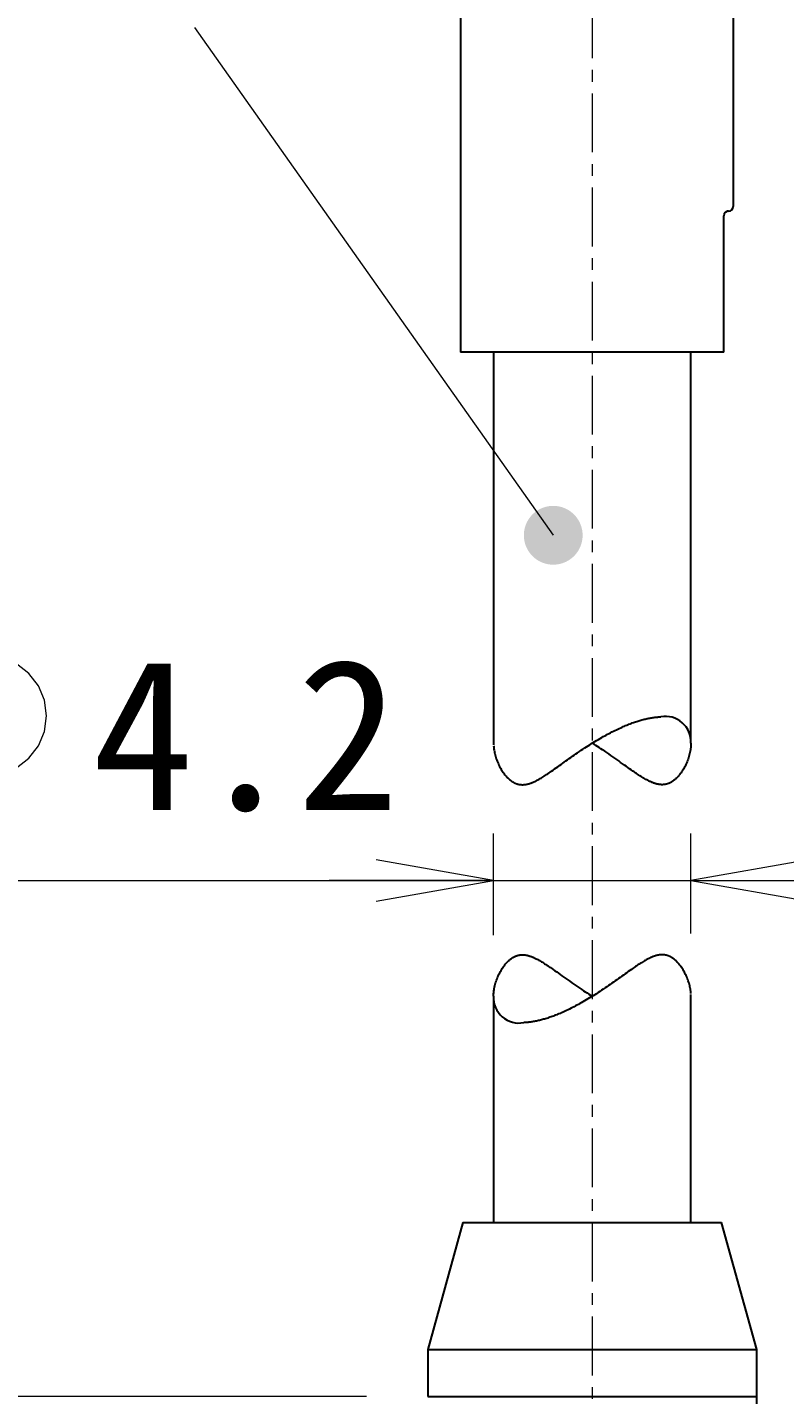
# Model space of a CAD drawing. Header units: millimetres. Extents: x 0 to 422, y -15 to 298.
# Tile 48 of 56: x 137 to 153, y 161 to 190. Entities that reach past the tile are written whole.
import ezdxf

# ---------------------------------------------------------------- set-up
doc = ezdxf.new("R2010")
doc.units = ezdxf.units.MM
doc.linetypes.add('CENTER', pattern=[2, 1.25, -0.25, 0.25, -0.25])
doc.styles.add('ｍｓ ｐゴシック', font='msgothic.ttc')
doc.dimstyles.get("Standard").update_dxf_attribs({"dimtxt": 0.18, "dimasz": 0.18, "dimexe": 0.18, "dimexo": 0.0625, "dimgap": 0.09, "dimtad": 0, "dimtih": 1, "dimtoh": 1, "dimdec": 4, "dimzin": 0, "dimdsep": 46, "dimcen": 0.09, "dimadec": 0, "dimazin": 0, "dimtfac": 1, "dimtdec": 4, "dimtofl": 0, "dimtmove": 0, "dimatfit": 3, "dimfxl": 1, "dimtolj": 1, "dimtzin": 0, "dimarcsym": 0})

# ---------------------------------------------------------------- blocks, each defined once
blk = doc.blocks.new('*D0')
at = {"color": 7, "linetype": 'Continuous', "lineweight": 9, "transparency": 16777216}
for p, q in [((262.698, 182.54), (263.77, 186.54)), ((264.4, 178.752), (264.4, 182.04)), ((268.6, 178.752), (268.6, 182.04)), ((264.4, 181.04), (260.9, 181.04)), ((261.9, 181.04), (271.1, 181.04)), ((268.6, 181.04), (272.1, 181.04))]:
    blk.add_line(p, q, dxfattribs=at)
blk.add_lwpolyline([(264.509, 184.54), (264.465, 184.87), (264.338, 185.178), (264.135, 185.442), (263.871, 185.644), (263.564, 185.772), (263.234, 185.815), (262.904, 185.772), (262.596, 185.644), (262.332, 185.442), (262.13, 185.178), (262.002, 184.87), (261.959, 184.54), (262.002, 184.21), (262.13, 183.903), (262.332, 183.639), (262.596, 183.436), (262.904, 183.309), (263.234, 183.265), (263.564, 183.309), (263.871, 183.436), (264.135, 183.639), (264.338, 183.903), (264.465, 184.21)], close=True, dxfattribs=at)
at = {"color": 7, "linetype": 'Continuous', "lineweight": 20, "transparency": 16777216}
for points in [[(261.9, 180.599, 0), (264.4, 181.04, 0), (261.9, 181.481, 0)], [(271.1, 181.481, 0), (268.6, 181.04, 0), (271.1, 180.599, 0)]]:
    blk.add_polyline3d(points, dxfattribs=at)
at = {"color": 7, "linetype": 'Continuous', "lineweight": 9, "transparency": 16777216, "style": 'ｍｓ ｐゴシック', "width": 1.000662}
blk.add_text('4.2', height=3.1999, dxfattribs=at).set_placement((265.476, 182.54))
blk = doc.blocks.new('*D1')
at = {"color": 7, "linetype": 'Continuous', "lineweight": 9, "transparency": 16777216}
for p, q in [((248.548, 174.099), (252.529, 175.238)), ((246.636, 174.37), (281.678, 115.967))]:
    blk.add_line(p, q, dxfattribs=at)
blk.add_lwpolyline([(251.195, 173.576), (251.455, 173.783), (251.653, 174.05), (251.776, 174.36), (251.814, 174.69), (251.765, 175.02), (251.632, 175.325), (251.425, 175.586), (251.158, 175.784), (250.848, 175.906), (250.517, 175.944), (250.188, 175.895), (249.883, 175.762), (249.622, 175.555), (249.424, 175.288), (249.302, 174.978), (249.264, 174.647), (249.313, 174.318), (249.445, 174.013), (249.652, 173.752), (249.92, 173.554), (250.229, 173.432), (250.56, 173.394), (250.889, 173.443)], close=True, dxfattribs=at)
at = {"color": 7, "linetype": 'Continuous', "lineweight": 20, "transparency": 16777216}
for points in [[(250.945, 166.333, 0), (252.609, 164.416, 0), (251.701, 166.786, 0)], [(282.056, 116.194, 0), (280.392, 118.111, 0), (281.3, 115.74, 0)]]:
    blk.add_polyline3d(points, dxfattribs=at)
at = {"color": 7, "linetype": 'Continuous', "lineweight": 9, "transparency": 16777216, "style": 'ｍｓ ｐゴシック', "width": 0.99985}
blk.add_text('54', height=3.201, rotation=300.9638, dxfattribs=at).set_placement((249.981, 171.709))
blk = doc.blocks.new('*D3')
at = {"color": 7, "linetype": 'Continuous', "lineweight": 9, "transparency": 16777216}
for p, q in [((208.249, 188.172), (208.249, 130.763)), ((206.749, 165.57), (202.749, 166.642)), ((208.249, 149.263), (208.249, 152.763)), ((196.799, 149.263), (209.249, 149.263)), ((196.799, 133.263), (209.249, 133.263)), ((208.249, 133.263), (208.249, 129.763))]:
    blk.add_line(p, q, dxfattribs=at)
for points in [[(206.749, 188.096), (205.21, 188.441), (203.633, 188.441), (202.095, 188.096)], [(202.095, 180.914), (203.633, 180.569), (205.21, 180.569), (206.749, 180.914)]]:
    blk.add_lwpolyline(points, dxfattribs=at)
blk.add_lwpolyline([(204.749, 167.381), (204.419, 167.337), (204.112, 167.21), (203.848, 167.007), (203.645, 166.743), (203.518, 166.436), (203.474, 166.106), (203.518, 165.776), (203.645, 165.468), (203.848, 165.204), (204.112, 165.002), (204.419, 164.874), (204.749, 164.831), (205.079, 164.874), (205.387, 165.002), (205.651, 165.204), (205.853, 165.468), (205.981, 165.776), (206.024, 166.106), (205.981, 166.436), (205.853, 166.743), (205.651, 167.007), (205.387, 167.21), (205.079, 167.337)], close=True, dxfattribs=at)
at = {"color": 7, "linetype": 'Continuous', "lineweight": 20, "transparency": 16777216}
for points in [[(207.808, 151.763, 0), (208.249, 149.263, 0), (208.69, 151.763, 0)], [(208.69, 130.763, 0), (208.249, 133.263, 0), (207.808, 130.763, 0)]]:
    blk.add_polyline3d(points, dxfattribs=at)
at = {"color": 7, "linetype": 'Continuous', "lineweight": 9, "transparency": 16777216, "style": 'ｍｓ ｐゴシック'}
for s, height, width, p in [('0.018', 1.6016, 0.999398, (204.095, 182.664)), ('0', 1.601, 0.99968, (206.749, 182.678)), ('+', 1.599, 1.001048, (204.094, 181.255)), ('H7', 3.2019, 1.000012, (206.749, 173.482)), ('16', 3.2032, 0.999483, (206.75, 168.176))]:
    blk.add_text(s, height=height, rotation=90, dxfattribs=dict(at, width=width)).set_placement(p)
blk = doc.blocks.new('*D4')
at = {"color": 7, "linetype": 'Continuous', "lineweight": 9, "transparency": 16777216}
for p, q in [((200.749, 178.175), (200.749, 132.763)), ((199.249, 165.567), (195.249, 166.639)), ((200.749, 147.263), (200.749, 150.763)), ((192.933, 147.263), (201.749, 147.263)), ((192.933, 135.263), (201.749, 135.263)), ((200.749, 135.263), (200.749, 131.763))]:
    blk.add_line(p, q, dxfattribs=at)
blk.add_lwpolyline([(197.249, 167.378), (196.919, 167.334), (196.612, 167.207), (196.348, 167.004), (196.145, 166.74), (196.018, 166.433), (195.974, 166.103), (196.018, 165.773), (196.145, 165.465), (196.348, 165.201), (196.612, 164.998), (196.919, 164.871), (197.249, 164.828), (197.579, 164.871), (197.887, 164.998), (198.151, 165.201), (198.353, 165.465), (198.481, 165.773), (198.524, 166.103), (198.481, 166.433), (198.353, 166.74), (198.151, 167.004), (197.887, 167.207), (197.579, 167.334)], close=True, dxfattribs=at)
at = {"color": 7, "linetype": 'Continuous', "lineweight": 20, "transparency": 16777216}
for points in [[(200.308, 149.763, 0), (200.749, 147.263, 0), (201.19, 149.763, 0)], [(201.19, 132.763, 0), (200.749, 135.263, 0), (200.308, 132.763, 0)]]:
    blk.add_polyline3d(points, dxfattribs=at)
at = {"color": 7, "linetype": 'Continuous', "lineweight": 9, "transparency": 16777216, "style": 'ｍｓ ｐゴシック'}
for s, height, width, p in [('0.1', 1.6005, 1.000477, (196.594, 175.158)), ('0', 1.601, 0.99968, (199.249, 175.335)), ('+', 1.599, 1.001048, (196.594, 173.912)), ('12', 3.2021, 0.999578, (199.249, 168.182))]:
    blk.add_text(s, height=height, rotation=90, dxfattribs=dict(at, width=width)).set_placement(p)
blk = doc.blocks.new('*D15')
at = {"color": 7, "linetype": 'Continuous', "lineweight": 9, "transparency": 16777216}
for p, q in [((143.799, 161.263), (127.249, 161.263)), ((128.249, 161.263), (128.249, 157.763)), ((128.249, 161.263), (128.249, 121.263)), ((126.749, 137.897), (122.749, 138.969)), ((128.249, 121.263), (128.249, 124.763)), ((143.799, 121.263), (127.249, 121.263))]:
    blk.add_line(p, q, dxfattribs=at)
blk.add_lwpolyline([(124.749, 139.708), (124.419, 139.665), (124.112, 139.537), (123.848, 139.335), (123.645, 139.07), (123.518, 138.763), (123.474, 138.433), (123.518, 138.103), (123.645, 137.795), (123.848, 137.531), (124.112, 137.329), (124.419, 137.201), (124.749, 137.158), (125.079, 137.201), (125.387, 137.329), (125.651, 137.531), (125.853, 137.795), (125.981, 138.103), (126.024, 138.433), (125.981, 138.763), (125.853, 139.07), (125.651, 139.335), (125.387, 139.537), (125.079, 139.665)], close=True, dxfattribs=at)
at = {"color": 7, "linetype": 'Continuous', "lineweight": 20, "transparency": 16777216}
for points in [[(128.69, 158.763, 0), (128.249, 161.263, 0), (127.808, 158.763, 0)], [(127.808, 123.763, 0), (128.249, 121.263, 0), (128.69, 123.763, 0)]]:
    blk.add_polyline3d(points, dxfattribs=at)
at = {"color": 7, "linetype": 'Continuous', "lineweight": 9, "transparency": 16777216, "style": 'ｍｓ ｐゴシック', "width": 0.999882}
blk.add_text('40', height=3.201, rotation=90, dxfattribs=at).set_placement((126.748, 140.712))
blk = doc.blocks.new('*D16')
at = {"color": 7, "linetype": 'Continuous', "lineweight": 9, "transparency": 16777216}
for p, q in [((135.179, 173.735), (136.25, 177.735)), ((146.499, 171.073), (146.499, 173.235)), ((150.699, 171.107), (150.699, 173.235)), ((133.963, 172.235), (153.199, 172.235)), ((146.499, 172.235), (142.999, 172.235)), ((150.699, 172.235), (154.199, 172.235))]:
    blk.add_line(p, q, dxfattribs=at)
blk.add_lwpolyline([(136.99, 175.735), (136.946, 176.065), (136.819, 176.373), (136.616, 176.637), (136.352, 176.84), (136.045, 176.967), (135.715, 177.01), (135.385, 176.967), (135.077, 176.84), (134.813, 176.637), (134.61, 176.373), (134.483, 176.065), (134.44, 175.735), (134.483, 175.405), (134.61, 175.098), (134.813, 174.834), (135.077, 174.631), (135.385, 174.504), (135.715, 174.46), (136.045, 174.504), (136.352, 174.631), (136.616, 174.834), (136.819, 175.098), (136.946, 175.405)], close=True, dxfattribs=at)
at = {"color": 7, "linetype": 'Continuous', "lineweight": 20, "transparency": 16777216}
for points in [[(143.999, 171.795, 0), (146.499, 172.235, 0), (143.999, 172.676, 0)], [(153.199, 172.676, 0), (150.699, 172.235, 0), (153.199, 171.795, 0)]]:
    blk.add_polyline3d(points, dxfattribs=at)
at = {"color": 7, "linetype": 'Continuous', "lineweight": 9, "transparency": 16777216, "style": 'ｍｓ ｐゴシック', "width": 1.000662}
blk.add_text('4.2', height=3.1999, dxfattribs=at).set_placement((137.957, 173.736))
blk = doc.blocks.new('*D19')
at = {"color": 7, "linetype": 'Continuous', "lineweight": 9, "transparency": 16777216}
for p, q in [((136.099, 231.263), (136.099, 235.96)), ((161.099, 231.263), (161.099, 235.96)), ((136.099, 234.96), (139.599, 234.96)), ((136.099, 234.96), (161.099, 234.96)), ((161.099, 234.96), (157.599, 234.96))]:
    blk.add_line(p, q, dxfattribs=at)
at = {"color": 7, "linetype": 'Continuous', "lineweight": 20, "transparency": 16777216}
for points in [[(138.599, 235.401, 0), (136.099, 234.96, 0), (138.599, 234.519, 0)], [(158.599, 234.519, 0), (161.099, 234.96, 0), (158.599, 235.401, 0)]]:
    blk.add_polyline3d(points, dxfattribs=at)
at = {"color": 7, "linetype": 'Continuous', "lineweight": 9, "transparency": 16777216, "style": 'ｍｓ ｐゴシック'}
for s, height, width, p in [('(', 3.199, 0.999114, (143.681, 236.461)), (')', 3.199, 1.002002, (151.416, 236.461)), ('25', 3.201, 1.000306, (145.72, 236.459))]:
    blk.add_text(s, height=height, dxfattribs=dict(at, width=width)).set_placement(p)
blk = doc.blocks.new('*D20')
at = {"color": 7, "linetype": 'Continuous', "lineweight": 9, "transparency": 16777216}
for p, q in [((177.049, 232.963), (186.963, 232.963)), ((185.963, 232.963), (185.963, 229.463)), ((185.963, 232.963), (185.963, 212.963)), ((185.963, 212.963), (185.963, 216.463)), ((177.049, 212.963), (186.963, 212.963))]:
    blk.add_line(p, q, dxfattribs=at)
at = {"color": 7, "linetype": 'Continuous', "lineweight": 20, "transparency": 16777216}
for points in [[(186.404, 230.463, 0), (185.963, 232.963, 0), (185.523, 230.463, 0)], [(185.523, 215.463, 0), (185.963, 212.963, 0), (186.404, 215.463, 0)]]:
    blk.add_polyline3d(points, dxfattribs=at)
at = {"color": 7, "linetype": 'Continuous', "lineweight": 9, "transparency": 16777216, "style": 'ｍｓ ｐゴシック'}
for s, height, width, p in [(')', 3.199, 1.002002, (184.462, 225.817)), ('20', 3.201, 1.00009, (184.462, 220.084)), ('(', 3.199, 0.999114, (184.462, 218.009))]:
    blk.add_text(s, height=height, rotation=90, dxfattribs=dict(at, width=width)).set_placement(p)
blk = doc.blocks.new('*D21')
at = {"color": 7, "linetype": 'Continuous', "lineweight": 9, "transparency": 16777216}
for p, q in [((167.149, 221.373), (167.149, 238.612)), ((176.049, 221.373), (176.049, 238.612)), ((167.149, 237.612), (170.649, 237.612)), ((176.049, 237.612), (167.149, 237.612)), ((176.049, 237.612), (172.549, 237.612))]:
    blk.add_line(p, q, dxfattribs=at)
at = {"color": 7, "linetype": 'Continuous', "lineweight": 20, "transparency": 16777216}
for points in [[(169.649, 238.052, 0), (167.149, 237.612, 0), (169.649, 237.171, 0)], [(173.549, 237.171, 0), (176.049, 237.612, 0), (173.549, 238.052, 0)]]:
    blk.add_polyline3d(points, dxfattribs=at)
at = {"color": 7, "linetype": 'Continuous', "lineweight": 9, "transparency": 16777216, "style": 'ｍｓ ｐゴシック'}
for s, height, width, p in [('(', 3.199, 0.999114, (166.209, 239.113)), (')', 3.199, 1.002002, (174.889, 239.113)), ('8.9', 3.201, 1.000475, (168.248, 239.111))]:
    blk.add_text(s, height=height, dxfattribs=dict(at, width=width)).set_placement(p)

msp = doc.modelspace()

# ---------------------------------------------------------------- hatches: boundary and pattern name
at = {"linetype": 'Continuous', "lineweight": 9}
msp.add_hatch(color=7, dxfattribs=at).paths.add_polyline_path([(148.39407, 179.57262), (148.39398, 179.58353), (148.39369, 179.59443), (148.39322, 179.60533), (148.39255, 179.61622), (148.3917, 179.6271), (148.39065, 179.63795), (148.38941, 179.64879), (148.38799, 179.65961), (148.38638, 179.67039), (148.38458, 179.68115), (148.38259, 179.69188), (148.38042, 179.70257), (148.37806, 179.71322), (148.37551, 179.72382), (148.37278, 179.73438), (148.36986, 179.7449), (148.36676, 179.75535), (148.36349, 179.76576), (148.36002, 179.7761), (148.35638, 179.78639), (148.35256, 179.7966), (148.34856, 179.80675), (148.34439, 179.81683), (148.34004, 179.82683), (148.33552, 179.83676), (148.33082, 179.8466), (148.32595, 179.85636), (148.32092, 179.86604), (148.31571, 179.87563), (148.31034, 179.88512), (148.3048, 179.89452), (148.29911, 179.90382), (148.29324, 179.91302), (148.28722, 179.92212), (148.28105, 179.93111), (148.27471, 179.93999), (148.26822, 179.94876), (148.26158, 179.95741), (148.25479, 179.96595), (148.24785, 179.97436), (148.24077, 179.98266), (148.23354, 179.99083), (148.22617, 179.99887), (148.21866, 180.00678), (148.21102, 180.01456), (148.20323, 180.02221), (148.19532, 180.02972), (148.18728, 180.03709), (148.17911, 180.04431), (148.17082, 180.0514), (148.1624, 180.05834), (148.15386, 180.06513), (148.14521, 180.07177), (148.13644, 180.07826), (148.12756, 180.08459), (148.11857, 180.09077), (148.10947, 180.09679), (148.10027, 180.10265), (148.09097, 180.10835), (148.08157, 180.11389), (148.07208, 180.11926), (148.06249, 180.12446), (148.05282, 180.1295), (148.04305, 180.13437), (148.03321, 180.13906), (148.02328, 180.14359), (148.01328, 180.14794), (148.0032, 180.15211), (147.99305, 180.15611), (147.98284, 180.15993), (147.97255, 180.16357), (147.96221, 180.16703), (147.95181, 180.17031), (147.94135, 180.17341), (147.93083, 180.17633), (147.92028, 180.17906), (147.90967, 180.1816), (147.89902, 180.18396), (147.88833, 180.18614), (147.8776, 180.18813), (147.86684, 180.18993), (147.85606, 180.19154), (147.84524, 180.19296), (147.83441, 180.1942), (147.82355, 180.19524), (147.81267, 180.1961), (147.80178, 180.19676), (147.79089, 180.19724), (147.77998, 180.19753), (147.76907, 180.19762), (147.75817, 180.19753), (147.74726, 180.19724), (147.73636, 180.19676), (147.72548, 180.1961), (147.7146, 180.19524), (147.70374, 180.1942), (147.6929, 180.19296), (147.68209, 180.19154), (147.6713, 180.18993), (147.66054, 180.18813), (147.64982, 180.18614), (147.63913, 180.18396), (147.62848, 180.1816), (147.61787, 180.17906), (147.60731, 180.17633), (147.5968, 180.17341), (147.58634, 180.17031), (147.57594, 180.16703), (147.5656, 180.16357), (147.55531, 180.15993), (147.5451, 180.15611), (147.53494, 180.15211), (147.52487, 180.14794), (147.51486, 180.14359), (147.50494, 180.13906), (147.49509, 180.13437), (147.48533, 180.1295), (147.47566, 180.12446), (147.46607, 180.11926), (147.45658, 180.11389), (147.44718, 180.10835), (147.43787, 180.10265), (147.42868, 180.09679), (147.41958, 180.09077), (147.41059, 180.08459), (147.40171, 180.07826), (147.39294, 180.07177), (147.38429, 180.06513), (147.37575, 180.05834), (147.36733, 180.0514), (147.35904, 180.04431), (147.35087, 180.03709), (147.34282, 180.02972), (147.33491, 180.02221), (147.32713, 180.01456), (147.31949, 180.00678), (147.31198, 179.99887), (147.30461, 179.99083), (147.29738, 179.98266), (147.2903, 179.97436), (147.28336, 179.96595), (147.27657, 179.95741), (147.26993, 179.94876), (147.26344, 179.93999), (147.2571, 179.93111), (147.25092, 179.92212), (147.2449, 179.91302), (147.23904, 179.90382), (147.23334, 179.89452), (147.22781, 179.88512), (147.22244, 179.87563), (147.21723, 179.86604), (147.2122, 179.85636), (147.20733, 179.8466), (147.20263, 179.83676), (147.19811, 179.82683), (147.19376, 179.81683), (147.18958, 179.80675), (147.18559, 179.7966), (147.18177, 179.78639), (147.17812, 179.7761), (147.17466, 179.76576), (147.17138, 179.75535), (147.16829, 179.7449), (147.16537, 179.73438), (147.16264, 179.72382), (147.16009, 179.71322), (147.15773, 179.70257), (147.15556, 179.69188), (147.15357, 179.68115), (147.15177, 179.67039), (147.15015, 179.65961), (147.14873, 179.64879), (147.1475, 179.63795), (147.14645, 179.6271), (147.1456, 179.61622), (147.14493, 179.60533), (147.14446, 179.59443), (147.14417, 179.58353), (147.14408, 179.57262), (147.14417, 179.56171), (147.14446, 179.55081), (147.14493, 179.53991), (147.1456, 179.52902), (147.14645, 179.51815), (147.1475, 179.50729), (147.14873, 179.49645), (147.15015, 179.48564), (147.15177, 179.47485), (147.15357, 179.46409), (147.15556, 179.45337), (147.15773, 179.44267), (147.16009, 179.43203), (147.16264, 179.42142), (147.16537, 179.41086), (147.16829, 179.40035), (147.17138, 179.38989), (147.17466, 179.37949), (147.17812, 179.36914), (147.18177, 179.35886), (147.18559, 179.34864), (147.18958, 179.33849), (147.19376, 179.32841), (147.19811, 179.31841), (147.20263, 179.30849), (147.20733, 179.29864), (147.2122, 179.28888), (147.21723, 179.2792), (147.22244, 179.26962), (147.22781, 179.26012), (147.23334, 179.25072), (147.23904, 179.24142), (147.2449, 179.23222), (147.25092, 179.22312), (147.2571, 179.21414), (147.26344, 179.20525), (147.26993, 179.19649), (147.27657, 179.18783), (147.28336, 179.1793), (147.2903, 179.17088), (147.29738, 179.16259), (147.30461, 179.15442), (147.31198, 179.14637), (147.31949, 179.13846), (147.32713, 179.13068), (147.33491, 179.12303), (147.34282, 179.11552), (147.35087, 179.10815), (147.35904, 179.10093), (147.36733, 179.09384), (147.37575, 179.08691), (147.38429, 179.08011), (147.39294, 179.07347), (147.40171, 179.06699), (147.41059, 179.06065), (147.41958, 179.05447), (147.42868, 179.04845), (147.43787, 179.04259), (147.44718, 179.03689), (147.45658, 179.03135), (147.46607, 179.02598), (147.47566, 179.02078), (147.48533, 179.01574), (147.49509, 179.01088), (147.50494, 179.00618), (147.51486, 179.00166), (147.52487, 178.99731), (147.53494, 178.99313), (147.5451, 178.98913), (147.55531, 178.98531), (147.5656, 178.98167), (147.57594, 178.97821), (147.58634, 178.97493), (147.5968, 178.97183), (147.60731, 178.96892), (147.61787, 178.96619), (147.62848, 178.96364), (147.63913, 178.96128), (147.64982, 178.95911), (147.66054, 178.95712), (147.6713, 178.95532), (147.68209, 178.9537), (147.6929, 178.95228), (147.70374, 178.95104), (147.7146, 178.95), (147.72548, 178.94914), (147.73636, 178.94848), (147.74726, 178.948), (147.75817, 178.94772), (147.76907, 178.94762), (147.77998, 178.94772), (147.79089, 178.948), (147.80178, 178.94848), (147.81267, 178.94914), (147.82355, 178.95), (147.83441, 178.95104), (147.84524, 178.95228), (147.85606, 178.9537), (147.86684, 178.95532), (147.8776, 178.95712), (147.88833, 178.95911), (147.89902, 178.96128), (147.90967, 178.96364), (147.92028, 178.96619), (147.93083, 178.96892), (147.94135, 178.97183), (147.95181, 178.97493), (147.96221, 178.97821), (147.97255, 178.98167), (147.98284, 178.98531), (147.99305, 178.98913), (148.0032, 178.99313), (148.01328, 178.99731), (148.02328, 179.00166), (148.03321, 179.00618), (148.04305, 179.01088), (148.05282, 179.01574), (148.06249, 179.02078), (148.07208, 179.02598), (148.08157, 179.03135), (148.09097, 179.03689), (148.10027, 179.04259), (148.10947, 179.04845), (148.11857, 179.05447), (148.12756, 179.06065), (148.13644, 179.06699), (148.14521, 179.07347), (148.15386, 179.08011), (148.1624, 179.08691), (148.17082, 179.09384), (148.17911, 179.10093), (148.18728, 179.10815), (148.19532, 179.11552), (148.20323, 179.12303), (148.21102, 179.13068), (148.21866, 179.13846), (148.22617, 179.14637), (148.23354, 179.15442), (148.24077, 179.16259), (148.24785, 179.17088), (148.25479, 179.1793), (148.26158, 179.18783), (148.26822, 179.19649), (148.27471, 179.20525), (148.28105, 179.21414), (148.28722, 179.22312), (148.29324, 179.23222), (148.29911, 179.24142), (148.3048, 179.25072), (148.31034, 179.26012), (148.31571, 179.26962), (148.32092, 179.2792), (148.32595, 179.28888), (148.33082, 179.29864), (148.33552, 179.30849), (148.34004, 179.31841), (148.34439, 179.32841), (148.34856, 179.33849), (148.35256, 179.34864), (148.35638, 179.35886), (148.36002, 179.36914), (148.36349, 179.37949), (148.36676, 179.38989), (148.36986, 179.40035), (148.37278, 179.41086), (148.37551, 179.42142), (148.37806, 179.43203), (148.38042, 179.44267), (148.38259, 179.45337), (148.38458, 179.46409), (148.38638, 179.47485), (148.38799, 179.48564), (148.38941, 179.49645), (148.39065, 179.50729), (148.3917, 179.51815), (148.39255, 179.52902), (148.39322, 179.53991), (148.39369, 179.55081), (148.39398, 179.56171)], flags=0)

# ---------------------------------------------------------------- linework, layer by layer
at = {"color": 1, "linetype": 'CENTER', "lineweight": 9, "true_color": 0xff0000}
msp.add_line((148.59917, 232.96329), (148.59917, 158.26329), dxfattribs=at)
at = {"color": 7, "linetype": 'Continuous', "lineweight": 30}
for p, q in [((151.59917, 199.36329), (151.59917, 186.56329)), ((145.79917, 198.35149), (145.79917, 183.46329)), ((151.39917, 183.46329), (151.39917, 186.36329)), ((151.49917, 186.46329), (151.47145, 186.46329)), ((151.39917, 183.46329), (145.79917, 183.46329)), ((146.49917, 183.46329), (146.49917, 175.11908)), ((150.69917, 175.15367), (150.69917, 183.46329)), ((146.49917, 169.7729), (146.49917, 164.96329)), ((150.69917, 164.96329), (150.69917, 169.8075)), ((145.84917, 164.96329), (145.09917, 162.26329)), ((145.84917, 164.96329), (151.34917, 164.96329)), ((152.09917, 162.26329), (151.34917, 164.96329)), ((145.09917, 162.26329), (152.09917, 162.26329)), ((145.09917, 162.26329), (145.09917, 161.26329)), ((152.09917, 161.26329), (152.09917, 162.26329)), ((145.09917, 161.26329), (151.04866, 161.26329)), ((151.04866, 161.26329), (152.09917, 161.26329)), ((152.09917, 161.10642), (152.09917, 161.26329))]:
    msp.add_line(p, q, dxfattribs=at)
for points in [[(146.50133, 175.09364), (146.50305, 175.07268), (146.50553, 175.04939), (146.5086, 175.02594), (146.51228, 175.00235), (146.51654, 174.97863), (146.52138, 174.9548), (146.52681, 174.93088), (146.53358, 174.90395), (146.54108, 174.87692), (146.5493, 174.84984), (146.55825, 174.82273), (146.56791, 174.79561), (146.57829, 174.7685), (146.5894, 174.74143), (146.60124, 174.71444), (146.61381, 174.68755), (146.62712, 174.66081), (146.63879, 174.63865), (146.65098, 174.61664), (146.66372, 174.5948), (146.677, 174.57318), (146.69083, 174.55179), (146.70523, 174.53069), (146.71667, 174.5147), (146.72846, 174.49892), (146.7406, 174.48336), (146.75311, 174.46805), (146.76518, 174.45393), (146.77759, 174.44007), (146.79034, 174.4265), (146.80344, 174.41325), (146.81418, 174.40289), (146.82515, 174.39276), (146.83637, 174.38288), (146.84782, 174.37327), (146.85952, 174.36395), (146.86947, 174.35642), (146.87959, 174.34911), (146.8899, 174.34204), (146.90039, 174.33521), (146.91105, 174.32866), (146.9219, 174.32239), (146.93004, 174.31793), (146.93829, 174.31365), (146.94664, 174.30953), (146.95508, 174.30559), (146.96363, 174.30184), (146.97173, 174.2985), (146.97991, 174.29533), (146.98818, 174.29234), (146.99654, 174.28952), (147.00498, 174.28689), (147.01351, 174.28445), (147.02212, 174.2822), (147.03082, 174.28015), (147.0396, 174.2783), (147.04846, 174.27665), (147.05739, 174.27522), (147.06641, 174.27399), (147.07549, 174.27297), (147.08465, 174.27217), (147.09387, 174.27158), (147.10212, 174.27125), (147.11043, 174.27108), (147.11878, 174.27109), (147.12718, 174.27127), (147.13562, 174.27162), (147.1441, 174.27214), (147.15369, 174.27294), (147.16333, 174.27395), (147.17302, 174.27517), (147.18274, 174.2766), (147.1925, 174.27824), (147.20229, 174.28008), (147.21212, 174.28212), (147.22198, 174.28436), (147.23186, 174.2868), (147.24177, 174.28942), (147.2517, 174.29223), (147.26165, 174.29522), (147.27162, 174.29838), (147.28161, 174.30172), (147.29161, 174.30522), (147.30493, 174.31012), (147.31828, 174.31531), (147.33165, 174.32075), (147.34503, 174.32645), (147.35842, 174.33239), (147.37458, 174.33986), (147.39076, 174.34764), (147.40694, 174.35572), (147.42314, 174.36408), (147.43933, 174.3727), (147.45553, 174.38157), (147.47174, 174.39067), (147.48796, 174.39999), (147.50958, 174.41273), (147.53122, 174.42581), (147.55287, 174.4392), (147.57814, 174.45517), (147.60345, 174.47148), (147.62879, 174.48812), (147.65417, 174.50504), (147.67958, 174.52222), (147.70503, 174.53963), (147.73052, 174.55723), (147.76435, 174.5808), (147.79828, 174.60466), (147.83232, 174.62875), (147.86647, 174.65304), (147.90073, 174.67748), (147.93512, 174.70205), (147.96964, 174.72673), (148.00431, 174.75148), (148.03911, 174.77629), (148.07406, 174.80112), (148.10916, 174.82596), (148.14441, 174.85079), (148.17983, 174.87559), (148.21539, 174.90035), (148.25111, 174.92503), (148.28847, 174.95064), (148.32601, 174.97615), (148.36373, 175.00153), (148.40161, 175.02677), (148.43966, 175.05184), (148.47527, 175.07504), (148.51103, 175.09809), (148.54693, 175.12095), (148.58297, 175.14361), (148.61914, 175.16606), (148.65545, 175.18829), (148.69189, 175.21029), (148.72846, 175.23204), (148.76514, 175.25352), (148.80192, 175.27472), (148.83266, 175.29216), (148.86347, 175.30939), (148.89435, 175.32641), (148.92529, 175.34319), (148.95627, 175.35973), (148.9873, 175.37602), (149.01892, 175.39232), (149.05057, 175.40835), (149.08226, 175.4241), (149.11396, 175.43954), (149.14413, 175.45394), (149.17431, 175.46806), (149.20449, 175.48188), (149.23465, 175.49539), (149.25878, 175.50597), (149.28289, 175.51635), (149.30698, 175.52652), (149.33104, 175.53647), (149.35507, 175.54619), (149.37907, 175.55569), (149.40304, 175.56496), (149.42696, 175.574), (149.45082, 175.58279), (149.47463, 175.59134), (149.49825, 175.59959), (149.52181, 175.60759), (149.54529, 175.61533), (149.56869, 175.62281), (149.59201, 175.63002), (149.61381, 175.63654), (149.63554, 175.64282), (149.65717, 175.64886), (149.6787, 175.65464), (149.70012, 175.66017), (149.72144, 175.66544), (149.74264, 175.67045), (149.76372, 175.6752), (149.78467, 175.67969), (149.80549, 175.6839), (149.82616, 175.68783), (149.8467, 175.6915), (149.86708, 175.69489), (149.88731, 175.69799), (149.90736, 175.70082), (149.92706, 175.70333), (149.94658, 175.70557), (149.96593, 175.70752), (149.9851, 175.7092), (150.00407, 175.71058), (150.02285, 175.71169), (150.03994, 175.71245), (150.05687, 175.71296)], [(150.69917, 175.15369), (150.69915, 175.14828), (150.69868, 175.12533), (150.69765, 175.10328), (150.69604, 175.08105), (150.69388, 175.05866), (150.69115, 175.03613), (150.68787, 175.01346), (150.683, 174.98496), (150.67728, 174.95629), (150.67072, 174.92747), (150.66332, 174.89854), (150.65509, 174.86953), (150.64602, 174.84045), (150.63613, 174.81134), (150.6254, 174.78223), (150.61492, 174.75577), (150.60375, 174.72936), (150.59188, 174.70304), (150.5793, 174.67684), (150.56681, 174.65228), (150.55367, 174.62789), (150.53989, 174.6037), (150.52545, 174.57974), (150.51341, 174.56077), (150.50093, 174.542), (150.488, 174.52345), (150.47462, 174.50517), (150.46077, 174.48717), (150.44886, 174.4724), (150.4366, 174.45788), (150.424, 174.44362), (150.41104, 174.42967), (150.39772, 174.41603), (150.38403, 174.40275), (150.37303, 174.39261), (150.3618, 174.38273), (150.35033, 174.37311), (150.33861, 174.36378), (150.3297, 174.35703), (150.32066, 174.35046), (150.31147, 174.34407), (150.30214, 174.33789), (150.29266, 174.33191), (150.28303, 174.32615), (150.27326, 174.32062), (150.26333, 174.31532), (150.25326, 174.31028), (150.24304, 174.30549), (150.2344, 174.30171), (150.22566, 174.29812), (150.21681, 174.29473), (150.20787, 174.29154), (150.19882, 174.28856), (150.18967, 174.28581), (150.18208, 174.28371), (150.17443, 174.28176), (150.16671, 174.27997), (150.15892, 174.27834), (150.15107, 174.27686), (150.14317, 174.27555), (150.13428, 174.27429), (150.12533, 174.27323), (150.1163, 174.27238), (150.10721, 174.27174), (150.09805, 174.27131), (150.08884, 174.27109), (150.07956, 174.27109), (150.07022, 174.2713), (150.06083, 174.27172), (150.05139, 174.27236), (150.04191, 174.2732), (150.03237, 174.27426), (150.0228, 174.27552), (150.01319, 174.27699), (150.00354, 174.27865), (149.99312, 174.28067), (149.98267, 174.28291), (149.97219, 174.28537), (149.96167, 174.28805), (149.95113, 174.29094), (149.94057, 174.29403), (149.92854, 174.29779), (149.91649, 174.3018), (149.90441, 174.30605), (149.89232, 174.31054), (149.88021, 174.31525), (149.8681, 174.32017), (149.85596, 174.3253), (149.84382, 174.33064), (149.83167, 174.33616), (149.81952, 174.34187), (149.80432, 174.34925), (149.7891, 174.35689), (149.77389, 174.36477), (149.75866, 174.37289), (149.73903, 174.38367), (149.71938, 174.39479), (149.69973, 174.40623), (149.68006, 174.41796), (149.66039, 174.42995), (149.63615, 174.44506), (149.61188, 174.4605), (149.58759, 174.47626), (149.56327, 174.4923), (149.53893, 174.50858), (149.51455, 174.5251), (149.49013, 174.54182), (149.46567, 174.55872), (149.42908, 174.58424), (149.39237, 174.61009), (149.35553, 174.6362), (149.31855, 174.66253), (149.28144, 174.68904), (149.24418, 174.71567), (149.20273, 174.74528), (149.16106, 174.77499), (149.11918, 174.80474), (149.07709, 174.8345), (149.03478, 174.86422), (148.99225, 174.89389), (148.94948, 174.92348), (148.90648, 174.95295), (148.86326, 174.98228), (148.81981, 175.01142), (148.78343, 175.03556), (148.74688, 175.05956), (148.71017, 175.08339), (148.67332, 175.10703), (148.63631, 175.13048), (148.59917, 175.1537)], [(146.49917, 169.77288), (146.49919, 169.7783), (146.49966, 169.80125), (146.5007, 169.8233), (146.5023, 169.84553), (146.50447, 169.86791), (146.5072, 169.89045), (146.51048, 169.91311), (146.51534, 169.94162), (146.52106, 169.97029), (146.52762, 169.99911), (146.53502, 170.02803), (146.54326, 170.05705), (146.55232, 170.08613), (146.56222, 170.11524), (146.57294, 170.14435), (146.58342, 170.17081), (146.5946, 170.19721), (146.60647, 170.22353), (146.61904, 170.24974), (146.63154, 170.27429), (146.64467, 170.29869), (146.65846, 170.32288), (146.6729, 170.34683), (146.68494, 170.36581), (146.69742, 170.38458), (146.71035, 170.40313), (146.72373, 170.42141), (146.73758, 170.43941), (146.74949, 170.45417), (146.76174, 170.4687), (146.77435, 170.48295), (146.78731, 170.49691), (146.80063, 170.51054), (146.81432, 170.52382), (146.82531, 170.53396), (146.83654, 170.54385), (146.84802, 170.55347), (146.85974, 170.56279), (146.86864, 170.56955), (146.87769, 170.57612), (146.88688, 170.5825), (146.89621, 170.58869), (146.90568, 170.59467), (146.91531, 170.60043), (146.92509, 170.60596), (146.93501, 170.61125), (146.94509, 170.6163), (146.95531, 170.62108), (146.96395, 170.62487), (146.97269, 170.62846), (146.98153, 170.63185), (146.99048, 170.63504), (146.99953, 170.63801), (147.00867, 170.64077), (147.01626, 170.64287), (147.02392, 170.64482), (147.03164, 170.64661), (147.03943, 170.64824), (147.04727, 170.64972), (147.05518, 170.65103), (147.06406, 170.65229), (147.07302, 170.65335), (147.08204, 170.6542), (147.09114, 170.65484), (147.10029, 170.65527), (147.10951, 170.65549), (147.11879, 170.65549), (147.12813, 170.65528), (147.13752, 170.65485), (147.14695, 170.65422), (147.15644, 170.65337), (147.16597, 170.65232), (147.17555, 170.65106), (147.18516, 170.64959), (147.19481, 170.64792), (147.20522, 170.64591), (147.21567, 170.64367), (147.22616, 170.6412), (147.23668, 170.63853), (147.24722, 170.63564), (147.25778, 170.63254), (147.2698, 170.62879), (147.28186, 170.62478), (147.29393, 170.62052), (147.30603, 170.61604), (147.31813, 170.61133), (147.33025, 170.6064), (147.34238, 170.60127), (147.35452, 170.59594), (147.36667, 170.59041), (147.37883, 170.58471), (147.39403, 170.57733), (147.40924, 170.56969), (147.42446, 170.56181), (147.43968, 170.55369), (147.45932, 170.54291), (147.47896, 170.53178), (147.49862, 170.52035), (147.51829, 170.50862), (147.53796, 170.49662), (147.5622, 170.48152), (147.58647, 170.46607), (147.61076, 170.45031), (147.63507, 170.43428), (147.65941, 170.41799), (147.68379, 170.40148), (147.70821, 170.38476), (147.73267, 170.36786), (147.76926, 170.34233), (147.80597, 170.31649), (147.84282, 170.29038), (147.8798, 170.26405), (147.91691, 170.23754), (147.95417, 170.21091), (147.99562, 170.18129), (148.03729, 170.15159), (148.07917, 170.12184), (148.12126, 170.09208), (148.16356, 170.06236), (148.20609, 170.03269), (148.24886, 170.0031), (148.29186, 169.97363), (148.33509, 169.9443), (148.37853, 169.91515), (148.41492, 169.89101), (148.45146, 169.86702), (148.48817, 169.84319), (148.52503, 169.81954), (148.56203, 169.7961), (148.59917, 169.77287)], [(150.69702, 169.83294), (150.6953, 169.8539), (150.69282, 169.87719), (150.68974, 169.90064), (150.68607, 169.92423), (150.68181, 169.94795), (150.67697, 169.97178), (150.67154, 169.9957), (150.66477, 170.02263), (150.65727, 170.04965), (150.64904, 170.07673), (150.6401, 170.10385), (150.63044, 170.13097), (150.62006, 170.15808), (150.60895, 170.18515), (150.59711, 170.21214), (150.58454, 170.23903), (150.57123, 170.26577), (150.55956, 170.28792), (150.54736, 170.30994), (150.53463, 170.33177), (150.52135, 170.3534), (150.50751, 170.37478), (150.49311, 170.39589), (150.48168, 170.41187), (150.46989, 170.42766), (150.45774, 170.44321), (150.44524, 170.45852), (150.43317, 170.47264), (150.42076, 170.4865), (150.40801, 170.50007), (150.39491, 170.51333), (150.38417, 170.52369), (150.37319, 170.53382), (150.36198, 170.5437), (150.35052, 170.55331), (150.33882, 170.56262), (150.32888, 170.57016), (150.31875, 170.57747), (150.30845, 170.58454), (150.29796, 170.59136), (150.28729, 170.59792), (150.27644, 170.60419), (150.2683, 170.60864), (150.26006, 170.61293), (150.25171, 170.61705), (150.24326, 170.62098), (150.23471, 170.62474), (150.22662, 170.62808), (150.21844, 170.63125), (150.21017, 170.63424), (150.20181, 170.63706), (150.19337, 170.63969), (150.18484, 170.64213), (150.17622, 170.64438), (150.16752, 170.64643), (150.15875, 170.64828), (150.14989, 170.64992), (150.14095, 170.65136), (150.13194, 170.65259), (150.12285, 170.65361), (150.1137, 170.65441), (150.10447, 170.65499), (150.09622, 170.65533), (150.08792, 170.65549), (150.07956, 170.65549), (150.07116, 170.65531), (150.06272, 170.65496), (150.05424, 170.65443), (150.04465, 170.65364), (150.03501, 170.65263), (150.02533, 170.65141), (150.01561, 170.64998), (150.00585, 170.64834), (149.99605, 170.6465), (149.98623, 170.64445), (149.97637, 170.64221), (149.96648, 170.63978), (149.95657, 170.63716), (149.94665, 170.63435), (149.9367, 170.63136), (149.92673, 170.6282), (149.91674, 170.62486), (149.90674, 170.62136), (149.89341, 170.61645), (149.88006, 170.61127), (149.8667, 170.60582), (149.85331, 170.60012), (149.83992, 170.59419), (149.82376, 170.58672), (149.80759, 170.57894), (149.7914, 170.57086), (149.77521, 170.5625), (149.75902, 170.55388), (149.74281, 170.54501), (149.7266, 170.53591), (149.71039, 170.52659), (149.68877, 170.51384), (149.66713, 170.50076), (149.64548, 170.48738), (149.6202, 170.47141), (149.5949, 170.45509), (149.56955, 170.43846), (149.54418, 170.42154), (149.51877, 170.40436), (149.49332, 170.38695), (149.46783, 170.36935), (149.434, 170.34577), (149.40007, 170.32192), (149.36603, 170.29783), (149.33188, 170.27354), (149.29762, 170.24909), (149.26323, 170.22452), (149.2287, 170.19985), (149.19404, 170.1751), (149.15923, 170.15029), (149.12429, 170.12546), (149.08919, 170.10062), (149.05393, 170.07579), (149.01852, 170.05098), (148.98295, 170.02623), (148.94723, 170.00155), (148.90987, 169.97594), (148.87233, 169.95043), (148.83462, 169.92505), (148.79673, 169.89981), (148.75869, 169.87474), (148.72308, 169.85153), (148.68732, 169.82849), (148.65141, 169.80563), (148.61537, 169.78297), (148.5792, 169.76052), (148.5429, 169.73828), (148.50645, 169.71629), (148.46989, 169.69454), (148.43321, 169.67306), (148.39643, 169.65186), (148.36569, 169.63442), (148.33488, 169.61718), (148.304, 169.60017), (148.27306, 169.58339), (148.24207, 169.56685), (148.21105, 169.55056), (148.17943, 169.53425), (148.14777, 169.51822), (148.11609, 169.50248), (148.08439, 169.48704), (148.05422, 169.47263), (148.02404, 169.45852), (147.99386, 169.4447), (147.96369, 169.43119), (147.93957, 169.4206), (147.91546, 169.41023), (147.89137, 169.40006), (147.8673, 169.39011), (147.84327, 169.38038), (147.81927, 169.37088), (147.79531, 169.36161), (147.77139, 169.35258), (147.74752, 169.34379), (147.72372, 169.33524), (147.7001, 169.32699), (147.67654, 169.31899), (147.65306, 169.31125), (147.62965, 169.30377), (147.60634, 169.29656), (147.58453, 169.29003), (147.56281, 169.28375), (147.54118, 169.27772), (147.51965, 169.27193), (147.49822, 169.26641), (147.47691, 169.26113), (147.45571, 169.25612), (147.43463, 169.25137), (147.41367, 169.24689), (147.39286, 169.24268), (147.37218, 169.23874), (147.35165, 169.23508), (147.33126, 169.23169), (147.31104, 169.22858), (147.29098, 169.22576), (147.27129, 169.22324), (147.25177, 169.22101), (147.23241, 169.21905), (147.21325, 169.21738), (147.19427, 169.21599), (147.1755, 169.21489), (147.1584, 169.21413), (147.14148, 169.21361)]]:
    msp.add_lwpolyline(points, dxfattribs=at)
at = {"color": 7, "linetype": 'Continuous', "lineweight": 9}
msp.add_polyline3d([(140.13739, 190.36866, 0), (147.76907, 179.57262, 0)], dxfattribs=at)
at = {"color": 7, "linetype": 'Continuous', "lineweight": 30}
for centre, radius, start, end in [((151.49917, 186.36329), 0.1, 90, 180), ((151.49917, 186.56329), 0.1, 270, 0), ((150.1568, 175.17927), 0.54297, 357.300405, 100.606054), ((147.04154, 169.74731), 0.54297, 177.300405, 280.606054)]:
    msp.add_arc(centre, radius, start, end, dxfattribs=at)

# ---------------------------------------------------------------- dimensions: what is measured, and where the dimension line sits
for picture in ['*D21', '*D19', '*D20', '*D3', '*D0', '*D4', '*D16', '*D15']:
    dim = msp.add_linear_dim(base=(0, 0), p1=(0, 0), p2=(0, 0), dimstyle='Standard')
    dim.commit()
    dim.dimension.update_dxf_attribs({"geometry": picture, "text_midpoint": (0, 0)})
dim = msp.add_diameter_dim_2p(p1=(0, 0), p2=(0, 0), dimstyle='Standard')
dim.commit()
dim.dimension.update_dxf_attribs({"geometry": '*D1', "text_midpoint": (0, 0)})

doc.saveas('drawing.dxf')
